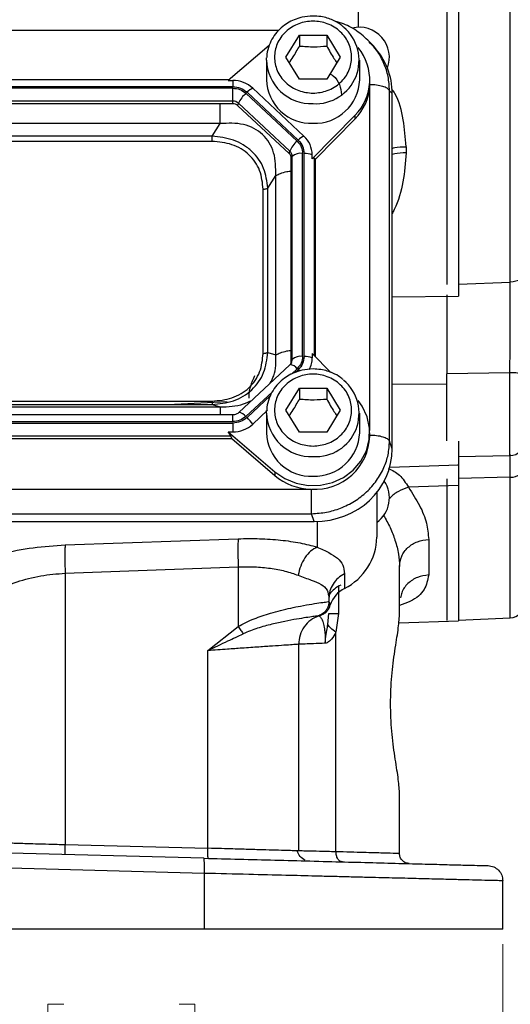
# Model space of a CAD drawing. Header units: inches. Extents: x 0.6 to 16.3, y 0.2 to 11.5.
# Tile 12 of 16: x 12.5 to 13.7, y 4.3 to 6.9. Entities that reach past the tile are written whole.
import ezdxf

# ---------------------------------------------------------------- set-up
doc = ezdxf.new("R2010")
doc.units = ezdxf.units.IN
doc.header["$MEASUREMENT"] = 0
doc.styles.add('SLDTEXTSTYLE0', font='TXT', dxfattribs={"width": 0.75})
doc.dimstyles.new('SLDDIMSTYLE1', dxfattribs={"dimtxt": 0.137795, "dimasz": 0.14, "dimexe": 0, "dimexo": 0.0625, "dimgap": 0.034449, "dimtad": 0, "dimdec": 1, "dimlfac": 1.5, "dimrnd": 1e-09, "dimzin": 12, "dimdsep": 46, "dimtxsty": 'SLDTEXTSTYLE0', "dimblk1": 'CLOSED', "dimblk2": 'CLOSED', "dimsah": 1, "dimcen": 0.09, "dimadec": 0, "dimazin": 3, "dimtfac": 1, "dimtdec": 1, "dimtofl": 0, "dimtmove": 0, "dimatfit": 3, "dimldrblk": 'CLOSED', "dimfxl": 0, "dimfrac": 2, "dimtolj": 1, "dimtzin": 12, "dimarcsym": 0})

# ---------------------------------------------------------------- blocks, each defined once
blk = doc.blocks.new('_Closed')
at = {"color": 0, "linetype": 'ByBlock', "lineweight": -2}
for p, q in [((-1, 0.166667), (0, 0)), ((-1, 0.166667), (-1, -0.166667)), ((0, 0), (-1, -0.166667)), ((0, 0), (-1, 0))]:
    blk.add_line(p, q, dxfattribs=at)
blk = doc.blocks.new('_D_11')
at = {"color": 7, "linetype": 'Continuous', "lineweight": 0}
for p, q in [((10.4761, 4.4237), (10.4761, 4.0273)), ((13.7294, 4.4237), (13.7294, 4.0273)), ((12.5675, 4.2652), (12.5255, 4.2652)), ((12.5255, 4.2652), (12.5255, 4.0464)), ((12.8729, 4.2652), (12.9149, 4.2652)), ((12.9149, 4.2652), (12.9149, 4.0464)), ((10.4761, 4.0667), (12.4046, 4.0667)), ((13.7294, 4.0667), (13.0358, 4.0667)), ((12.5255, 4.0464), (12.5675, 4.0464)), ((12.9149, 4.0464), (12.8729, 4.0464))]:
    blk.add_line(p, q, dxfattribs=at)
at = {"color": 7, "linetype": 'Continuous', "lineweight": 18, "xscale": 0.14, "yscale": 0.14, "rotation": 180.0000000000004}
blk.add_blockref('_Closed', (10.4761, 4.0667, -0.2952), dxfattribs=at)
at = {"color": 7, "linetype": 'Continuous', "lineweight": 18, "xscale": 0.14, "yscale": 0.14}
blk.add_blockref('_Closed', (13.7294, 4.0667, -0.2952), dxfattribs=at)
at = {"color": 7, "linetype": 'Continuous', "lineweight": 18, "char_height": 0.1378, "attachment_point": 1, "style": 'SLDTEXTSTYLE0'}
for s, insert in [('124', (12.5675, 4.2241)), ('4.9', (12.5929, 4.0179))]:
    blk.add_mtext(s, dxfattribs=dict(at, insert=insert))

msp = doc.modelspace()

# ---------------------------------------------------------------- linework, layer by layer
at = {"color": 7, "linetype": 'Continuous', "lineweight": 25}
for p, q in [((13.5809, 8.445), (13.5809, 6.1683)), ((13.7493, 6.1749), (13.7493, 8.4382)), ((13.1554, 6.7696), (13.1914, 6.8278)), ((13.1914, 6.8278), (13.2634, 6.8278)), ((13.1914, 6.8278), (13.1914, 6.7991)), ((13.2634, 6.8278), (13.2994, 6.7696)), ((13.2634, 6.8278), (13.2634, 6.7991)), ((13.111, 6.8002), (13.003, 6.7078)), ((13.3796, 6.8062), (13.3762, 6.81)), ((13.3879, 6.7985), (13.3803, 6.8069)), ((13.1041, 6.7619), (13.1043, 6.7683)), ((13.1041, 6.7619), (13.1041, 6.7099)), ((13.1914, 6.7114), (13.1554, 6.7696)), ((13.2994, 6.7696), (13.2634, 6.7114)), ((13.3507, 6.7099), (13.3507, 6.7619)), ((13.0048, 6.7094), (11.2, 6.7094)), ((13.003, 6.7078), (13.0149, 6.7078)), ((13.0149, 6.7078), (13.0149, 6.6914)), ((13.2634, 6.7114), (13.1914, 6.7114)), ((13.3774, 6.7003), (13.3774, 6.7099)), ((13.3774, 6.6968), (13.3774, 6.7003)), ((13.0149, 6.6914), (11.1899, 6.6914)), ((13.0149, 6.6876), (11.1899, 6.6876)), ((13.0149, 6.6535), (13.0149, 6.6876)), ((13.1853, 6.5476), (13.0497, 6.6741)), ((13.1881, 6.5503), (13.0526, 6.6768)), ((13.2033, 6.5608), (13.0678, 6.6874)), ((13.4298, 5.7544), (13.4298, 6.681)), ((13.4367, 6.6734), (13.4298, 6.681)), ((13.4367, 5.7339), (13.4367, 6.6734)), ((13.0149, 6.6535), (11.1899, 6.6535)), ((13.0149, 6.6465), (11.1899, 6.6465)), ((13.0149, 6.6465), (13.0149, 6.6535)), ((13.0285, 6.6412), (13.0302, 6.6476)), ((13.1641, 6.5147), (13.0285, 6.6412)), ((13.1658, 6.5211), (13.0302, 6.6476)), ((13.2252, 6.5004), (13.338, 6.6153)), ((13.338, 6.6153), (13.338, 6.6057)), ((12.9815, 6.5938), (11.2233, 6.5938)), ((12.9601, 6.5606), (12.9815, 6.5938)), ((13.2337, 6.4995), (13.338, 6.6057)), ((12.9601, 6.5606), (11.2447, 6.5606)), ((12.9601, 6.5468), (11.2447, 6.5468)), ((13.1641, 6.5147), (13.1658, 6.5211)), ((13.1997, 5.9783), (13.1997, 6.515)), ((13.2038, 5.9783), (13.2038, 6.515)), ((13.2252, 6.5004), (13.2252, 6.5115)), ((13.4733, 6.5329), (13.4733, 6.5165)), ((13.1697, 6.5019), (13.1721, 6.5067)), ((13.1697, 5.9651), (13.1697, 6.5019)), ((13.1721, 5.97), (13.1721, 6.5067)), ((13.2337, 6.4995), (13.2313, 6.5019)), ((13.2337, 5.9771), (13.2337, 6.4995)), ((13.1073, 6.4232), (13.1287, 6.4564)), ((13.1287, 5.982), (13.1287, 6.4564)), ((13.0952, 5.9862), (13.0952, 6.4206)), ((13.1073, 5.9887), (13.1073, 6.4232)), ((13.1073, 5.9887), (13.1287, 5.982)), ((13.1697, 5.9651), (13.1721, 5.97)), ((13.2252, 5.9858), (13.2252, 5.9747)), ((13.2741, 5.936), (13.2252, 5.9858)), ((13.1661, 5.9562), (13.0306, 5.8296)), ((13.1701, 5.9614), (13.1669, 5.9566)), ((13.17, 5.9612), (13.1697, 5.9607)), ((13.7482, 5.9344), (13.5809, 5.9321)), ((13.5809, 5.7549), (13.5809, 5.9321)), ((13.1554, 5.836), (13.1914, 5.8942)), ((13.1914, 5.8942), (13.2634, 5.8942)), ((13.1914, 5.8942), (13.1914, 5.8655)), ((13.2634, 5.8942), (13.2994, 5.836)), ((13.2634, 5.8942), (13.2634, 5.8655)), ((11.2447, 5.86), (12.9601, 5.86)), ((11.2233, 5.8445), (12.9815, 5.8445)), ((11.2447, 5.8512), (12.9601, 5.8512)), ((13.0004, 5.858), (12.8611, 5.8512)), ((12.9601, 5.8512), (12.9815, 5.8445)), ((13.0678, 5.7988), (13.1072, 5.8356)), ((13.1041, 5.8284), (13.1043, 5.8348)), ((13.1914, 5.7778), (13.1554, 5.836)), ((13.2994, 5.836), (13.2634, 5.7778)), ((13.0149, 5.8237), (11.1899, 5.8237)), ((13.0149, 5.8236), (13.0149, 5.8237)), ((13.1041, 5.8284), (13.1041, 5.7763)), ((13.3507, 5.7763), (13.3507, 5.8284)), ((11.1899, 5.8057), (13.0149, 5.8057)), ((11.1899, 5.8019), (13.0149, 5.8019)), ((13.0149, 5.8019), (13.0149, 5.7783)), ((11.1925, 5.7608), (13.0123, 5.7608)), ((11.1951, 5.7679), (13.0097, 5.7679)), ((13.003, 5.7783), (13.1261, 5.673)), ((13.003, 5.7783), (13.0149, 5.7783)), ((13.0123, 5.7608), (13.0097, 5.7679)), ((13.0123, 5.7608), (13.1261, 5.6635)), ((13.2634, 5.7778), (13.1914, 5.7778)), ((13.3774, 5.7667), (13.3774, 5.7763)), ((13.4367, 5.7339), (13.4298, 5.7544)), ((13.6124, 5.7135), (13.7482, 5.7158)), ((13.4302, 5.6853), (13.6125, 5.6917)), ((13.1261, 5.673), (13.1261, 5.6635)), ((13.5809, 5.6542), (13.5809, 5.2795)), ((10.9834, 5.6268), (13.2214, 5.6268)), ((13.6124, 5.6366), (13.4797, 5.6319)), ((13.3961, 5.6184), (13.3961, 5.5003)), ((10.9811, 5.562), (13.2236, 5.562)), ((13.2306, 5.5414), (13.2236, 5.562)), ((10.9742, 5.5414), (13.2306, 5.5414)), ((12.5715, 5.4794), (13.0293, 5.4959)), ((13.5333, 5.4941), (13.5333, 5.4001)), ((12.5715, 5.4048), (13.0293, 5.4213)), ((13.0293, 5.4213), (13.0293, 5.2636)), ((13.4561, 5.2949), (13.4561, 5.4229)), ((12.5715, 5.4048), (12.5715, 4.6871)), ((13.3105, 5.4035), (13.3105, 5.3644)), ((13.2694, 5.3299), (13.2693, 5.3298)), ((13.2694, 5.3383), (13.2694, 5.3299)), ((13.2694, 5.3299), (13.2728, 5.3207)), ((13.2427, 5.2921), (13.2427, 5.2921)), ((13.2448, 5.2928), (13.2467, 5.2934)), ((13.2475, 5.2937), (13.2494, 5.2943)), ((13.2494, 5.2947), (13.2548, 5.2989)), ((13.2504, 5.2949), (13.2514, 5.2951)), ((13.2666, 5.2689), (13.2694, 5.2978)), ((13.2951, 5.2978), (13.288, 5.2484)), ((13.6124, 5.2809), (13.7493, 5.2868)), ((12.9493, 5.2002), (13.0293, 5.2636)), ((13.454, 5.2733), (13.6125, 5.2789)), ((13.288, 4.6679), (13.288, 5.2484)), ((13.1894, 4.6703), (13.1894, 5.2167)), ((12.9493, 4.6772), (12.9493, 5.2002)), ((13.4561, 4.6633), (13.4561, 4.8246)), ((12.9386, 4.6509), (12.1027, 4.6728)), ((12.5715, 4.6871), (12.9493, 4.6772)), ((12.9397, 4.6109), (12.1027, 4.6328)), ((12.9397, 4.4631), (12.9397, 4.6109)), ((13.7294, 4.4631), (13.7294, 4.5912)), ((12.9397, 4.4631), (12.1027, 4.4631))]:
    msp.add_line(p, q, dxfattribs=at)
at = {"color": 8, "linetype": 'Continuous', "lineweight": 25}
for p, q in [((13.3466, 6.8883), (13.3466, 6.8488)), ((13.1361, 6.8402), (11.0678, 6.8402)), ((13.3773, 5.7818), (13.3773, 6.6947)), ((13.2313, 5.9795), (13.2313, 6.5019)), ((13.6124, 6.1695), (13.7493, 6.1749)), ((13.4367, 6.136), (13.6124, 6.1379)), ((13.1699, 5.9314), (13.1853, 5.9457)), ((13.1803, 5.9357), (13.1881, 5.943)), ((13.7482, 5.7158), (13.7482, 5.9344)), ((13.5809, 5.9044), (13.4367, 5.9043)), ((13.0497, 5.8192), (13.1198, 5.8846)), ((13.0526, 5.8165), (13.1147, 5.8745)), ((13.0149, 5.8057), (13.0149, 5.8236)), ((13.7493, 5.6584), (13.6124, 5.655)), ((13.7493, 5.2868), (13.7493, 5.6584)), ((13.2381, 5.5416), (13.2381, 5.4738)), ((13.2951, 5.3699), (13.2951, 5.2978))]:
    msp.add_line(p, q, dxfattribs=at)
at = {"color": 7, "linetype": 'Continuous', "lineweight": 25, "flags": 128}
for points in [[(13.7875, 6.197), (13.7868, 6.1928), (13.7847, 6.1888), (13.7812, 6.185), (13.7764, 6.1817), (13.7707, 6.179), (13.7641, 6.1768), (13.7568, 6.1755), (13.7493, 6.1749)], [(13.1669, 5.9566), (13.1666, 5.9565), (13.1661, 5.9562)], [(13.1261, 5.673), (13.1524, 5.655), (13.1823, 5.6427), (13.2143, 5.6368), (13.247, 5.6374), (13.2787, 5.6447), (13.308, 5.6582), (13.3335, 5.6773), (13.3539, 5.701), (13.3684, 5.7284), (13.3761, 5.758), (13.3768, 5.7885), (13.3705, 5.8184), (13.3573, 5.8463), (13.3466, 5.8613)], [(13.0306, 5.8296), (13.0311, 5.83), (13.0314, 5.8301)]]:
    msp.add_lwpolyline(points, dxfattribs=at)
at = {"color": 8, "linetype": 'Continuous', "lineweight": 25, "flags": 128}
msp.add_lwpolyline([(13.1881, 5.943), (13.1903, 5.941), (13.1914, 5.9398)], dxfattribs=at)
at = {"color": 7, "linetype": 'Continuous', "lineweight": 25}
for centre, radius, start, end in [((13.2346, 6.7611), 0.1145, 266.3771, 50.3045), ((13.3494, 6.7689), 0.08, 339.0902, 103.6883), ((13.2438, 6.7098), 0.1335, 314.9074, 39.5994), ((13.0153, 6.6303), 0.0776, 47.4101, 90.3067), ((13.2225, 6.7131), 0.1185, 181.5683, 272.3664), ((13.231, 6.7144), 0.1198, 268.2549, 357.8104), ((13.242, 6.7012), 0.1354, 315.13, 357.2496), ((13.0968, 6.619), 0.0724, 130.5237, 156.7761), ((13.0878, 6.6425), 0.0492, 114.0491, 135.7255), ((13.015, 6.631), 0.0225, 47.4101, 90.3067), ((13.015, 6.6264), 0.02, 47.4101, 90.3067), ((13.2323, 6.4925), 0.0724, 130.5237, 156.7761), ((13.2233, 6.5159), 0.0492, 114.0491, 135.7255), ((13.1576, 6.511), 0.0676, 0.3768, 47.4752), ((13.1523, 6.5018), 0.0175, 0.3768, 47.4752), ((13.1525, 6.5066), 0.0196, 0.3768, 47.4752), ((13.195, 6.4807), 0.0347, 82.2097, 131.263), ((13.2052, 6.4575), 0.0575, 69.6232, 91.4049), ((13.1527, 5.9651), 0.017, 338.3655, 359.9556), ((13.195, 5.9439), 0.0347, 82.2097, 131.263), ((13.2052, 5.9207), 0.0575, 69.6232, 91.4049), ((13.159, 5.9748), 0.0662, 331.5911, 359.8977), ((13.2346, 5.8275), 0.1145, 266.3771, 50.3045), ((13.7577, 5.8707), 0.0644, 62.345, 98.4187), ((12.9843, 5.7428), 0.1005, 33.8558, 47.191), ((13.0153, 5.8559), 0.0776, 269.6933, 312.5899), ((13.2225, 5.7795), 0.1185, 181.5683, 272.3664), ((13.232, 5.772), 0.1455, 266.7037, 357.9341), ((13.231, 5.7809), 0.1198, 268.2549, 357.8104), ((13.7475, 5.7558), 0.04, 271, 0), ((13.7513, 5.6948), 0.0365, 266.8775, 353.8409), ((13.2265, 5.7824), 0.1557, 229.8035, 268.1235), ((13.3494, 5.6039), 0.08, 305.6853, 33.9492), ((13.2417, 5.5026), 0.1543, 296.448, 359.1655), ((13.3448, 5.2967), 0.0759, 116.9064, 161.5208), ((13.7475, 5.3268), 0.04, 272.5, 0)]:
    msp.add_arc(centre, radius, start, end, dxfattribs=at)
at = {"color": 8, "linetype": 'Continuous', "lineweight": 25}
for centre, radius, start, end in [((13.2225, 6.7652), 0.1185, 181.5683, 272.3664), ((13.1529, 5.97), 0.0192, 332.7518, 359.904), ((13.1634, 5.9297), 0.0271, 36.1819, 82.5132), ((13.0249, 5.7982), 0.0326, 40.2307, 78.4378), ((13.2225, 5.8316), 0.1185, 181.5683, 272.3664)]:
    msp.add_arc(centre, radius, start, end, dxfattribs=at)
at = {"color": 7, "linetype": 'Continuous', "lineweight": 25}
for centre, major_axis, ratio, start_param, end_param in [((13.2242, 6.6674), (0.2087, 0.0437), 0.927683, 6.091166, 6.782759), ((13.2038, 6.4721), (0.0275, 0.0299), 0.170211, 6.275096, 6.798785), ((12.9796, 5.7919), (0.0301, -0.0274), 0.184584, 0.341071, 0.86476), ((13.2242, 5.7399), (0.2087, -0.0437), 0.927683, 4.934566, 6.475204)]:
    msp.add_ellipse(centre, major_axis=major_axis, ratio=ratio, start_param=start_param, end_param=end_param, dxfattribs=at)
for points in [[(13.6124, 8.4211), (13.6124, 8.3646), (13.6124, 8.2514), (13.6124, 8.0687), (13.6124, 7.8787), (13.6124, 7.6824), (13.6124, 7.482), (13.6124, 7.2795), (13.6124, 7.077), (13.6124, 6.8766), (13.6124, 6.6803), (13.6124, 6.4903), (13.6124, 6.3075), (13.6124, 6.1944), (13.6124, 6.1379)], [(13.4298, 6.681), (13.4281, 6.6832), (13.4247, 6.6875), (13.4122, 6.6926), (13.396, 6.6961), (13.3836, 6.6966), (13.3774, 6.6968)], [(13.0149, 6.6914), (13.0219, 6.6907), (13.0361, 6.6893), (13.0471, 6.681), (13.0526, 6.6768)], [(13.0149, 6.6876), (13.0214, 6.6869), (13.0345, 6.6857), (13.0446, 6.678), (13.0497, 6.6741)], [(12.9601, 6.5468), (12.9601, 6.548), (12.9601, 6.5503), (12.9601, 6.554), (12.9601, 6.5576), (12.9601, 6.5596), (12.9601, 6.5606)], [(13.1853, 6.5476), (13.1894, 6.5428), (13.1977, 6.5333), (13.199, 6.5211), (13.1997, 6.515)], [(13.1881, 6.5503), (13.1926, 6.5451), (13.2016, 6.5348), (13.203, 6.5216), (13.2038, 6.515)], [(13.0952, 6.4206), (13.0964, 6.4207), (13.0989, 6.4207), (13.1023, 6.4213), (13.1052, 6.4221), (13.1066, 6.4228), (13.1073, 6.4232)], [(13.0952, 5.9862), (13.0964, 5.9862), (13.0989, 5.9863), (13.1023, 5.9868), (13.1052, 5.9876), (13.1066, 5.9883), (13.1073, 5.9887)], [(13.1997, 5.9783), (13.199, 5.9722), (13.1977, 5.96), (13.1894, 5.9505), (13.1853, 5.9457)], [(13.2038, 5.9783), (13.203, 5.9717), (13.2016, 5.9585), (13.1926, 5.9482), (13.1881, 5.943)], [(12.9601, 5.86), (12.9601, 5.8589), (12.9601, 5.8567), (12.9601, 5.8541), (12.9601, 5.8521), (12.9601, 5.8515), (12.9601, 5.8512)], [(13.0497, 5.8192), (13.0446, 5.8153), (13.0345, 5.8076), (13.0214, 5.8064), (13.0149, 5.8057)], [(13.0526, 5.8165), (13.0471, 5.8123), (13.0361, 5.804), (13.0219, 5.8026), (13.0149, 5.8019)], [(13.3774, 5.7702), (13.3836, 5.77), (13.396, 5.7695), (13.4122, 5.766), (13.4247, 5.7609), (13.4281, 5.7566), (13.4298, 5.7544)], [(13.2236, 5.562), (13.2236, 5.5657), (13.2236, 5.5732), (13.2236, 5.59), (13.2236, 5.6087), (13.2236, 5.6207), (13.2236, 5.6267)], [(13.6124, 5.6366), (13.6124, 5.5997), (13.6124, 5.5259), (13.6124, 5.4377), (13.6124, 5.367), (13.6124, 5.3166), (13.6124, 5.2848), (13.6124, 5.2809), (13.6124, 5.2789)], [(13.0293, 5.4959), (13.0291, 5.4924), (13.0286, 5.4853), (13.0284, 5.4672), (13.0286, 5.4454), (13.0291, 5.4294), (13.0293, 5.4213)], [(12.5715, 5.4794), (12.5712, 5.4759), (12.5707, 5.4688), (12.5705, 5.4507), (12.5707, 5.4289), (12.5712, 5.4129), (12.5715, 5.4048)], [(13.4561, 5.4229), (13.4572, 5.432), (13.4595, 5.4503), (13.4772, 5.4735), (13.5027, 5.4901), (13.5231, 5.4928), (13.5333, 5.4941)], [(13.3105, 5.4035), (13.3045, 5.3999), (13.2927, 5.3925), (13.2797, 5.3765), (13.271, 5.3581), (13.2699, 5.3449), (13.2694, 5.3383)], [(13.3007, 5.3735), (13.295, 5.3702), (13.2834, 5.3634), (13.2745, 5.3537), (13.2701, 5.3488)], [(13.2694, 5.3299), (13.269, 5.3257), (13.2683, 5.3175), (13.2625, 5.3064), (13.254, 5.2973), (13.2465, 5.2939), (13.2427, 5.2921)], [(13.2427, 5.2921), (13.2352, 5.2887), (13.2202, 5.2818), (13.2032, 5.2635), (13.1916, 5.2413), (13.1901, 5.2249), (13.1894, 5.2167)], [(13.2694, 5.2978), (13.2697, 5.2978), (13.2704, 5.2978), (13.2757, 5.2978), (13.2837, 5.2978), (13.2913, 5.2978), (13.2951, 5.2978)], [(13.0293, 5.2636), (13.0317, 5.2602), (13.0366, 5.2533), (13.0405, 5.2475), (13.0425, 5.2445)], [(12.5721, 4.6605), (12.572, 4.6609), (12.5716, 4.6617), (12.5713, 4.6678), (12.5712, 4.6767), (12.5714, 4.6836), (12.5715, 4.6871)], [(12.95, 4.6506), (12.9498, 4.651), (12.9495, 4.6518), (12.9492, 4.6579), (12.9491, 4.6668), (12.9493, 4.6737), (12.9493, 4.6772)], [(13.482, 4.6366), (13.4786, 4.6371), (13.4718, 4.6381), (13.4632, 4.6443), (13.4572, 4.653), (13.4565, 4.6599), (13.4561, 4.6633)], [(12.9397, 4.6109), (12.9398, 4.6161), (12.94, 4.6266), (12.9399, 4.6398), (12.9394, 4.649), (12.9389, 4.6503), (12.9386, 4.6509)], [(13.6904, 4.6312), (13.6956, 4.6305), (13.7059, 4.629), (13.7187, 4.6197), (13.7277, 4.6067), (13.7288, 4.5963), (13.7294, 4.5912)], [(13.7294, 4.4631), (13.7281, 4.4631), (13.7255, 4.4631), (13.7049, 4.4631), (13.6722, 4.4631), (13.6269, 4.4631), (13.5699, 4.4631), (13.5022, 4.4631), (13.4247, 4.4631), (13.3388, 4.4631), (13.2459, 4.4631), (13.1473, 4.4631), (13.0448, 4.4631), (12.9747, 4.4631), (12.9397, 4.4631)]]:
    msp.add_open_spline(points, degree=3, dxfattribs=at)
for points, knots in [([(13.2274, 6.8785), (13.2176, 6.8779), (13.2038, 6.877), (13.1843, 6.8715), (13.1684, 6.8649), (13.1509, 6.8542), (13.1348, 6.8399), (13.1208, 6.8221), (13.1105, 6.8009), (13.1049, 6.7825), (13.1049, 6.7714), (13.1049, 6.7684)], [0, 0, 0, 0, 0.158525, 0.22198, 0.327428, 0.437392, 0.556025, 0.681098, 0.812217, 0.949548, 1, 1, 1, 1]), ([(13.3069, 6.8503), (13.3044, 6.8525), (13.2964, 6.8596), (13.2819, 6.8669), (13.2646, 6.8734), (13.247, 6.8776), (13.2343, 6.8782), (13.2274, 6.8785)], [0, 0, 0, 0, 0.116613, 0.377384, 0.560452, 0.760116, 1, 1, 1, 1]), ([(13.2274, 6.6744), (13.2146, 6.6756), (13.1948, 6.6776), (13.1711, 6.6895), (13.1548, 6.7018), (13.1415, 6.717), (13.1292, 6.7392), (13.1229, 6.7696), (13.1292, 6.8), (13.1415, 6.8222), (13.1548, 6.8374), (13.1711, 6.8498), (13.1948, 6.8613), (13.2274, 6.8671), (13.26, 6.8613), (13.2837, 6.8498), (13.3, 6.8374), (13.3133, 6.8222), (13.3256, 6.8), (13.3319, 6.7696), (13.3256, 6.7392), (13.3133, 6.717), (13.3, 6.7018), (13.2837, 6.6895), (13.26, 6.6776), (13.2402, 6.6756), (13.2274, 6.6744)], [0, 0, 0, 0, 0.0598642, 0.0920902, 0.125, 0.1579098, 0.1901358, 0.25, 0.3098642, 0.3420902, 0.375, 0.4079098, 0.4401358, 0.5, 0.5598642, 0.5920902, 0.625, 0.6579098, 0.6901358, 0.75, 0.8098642, 0.8420902, 0.875, 0.9079098, 0.9401358, 1, 1, 1, 1]), ([(13.3805, 6.8067), (13.3697, 6.817), (13.3483, 6.8374), (13.3149, 6.8565), (13.2927, 6.8625), (13.285, 6.8646)], [0, 0, 0, 0, 0.397152, 0.789986, 1, 1, 1, 1]), ([(13.1646, 6.7548), (13.1679, 6.7598), (13.1769, 6.773), (13.1858, 6.7891), (13.1914, 6.7991)], [0, 0, 0, 0, 0.376375, 1, 1, 1, 1]), ([(13.1914, 6.7991), (13.2043, 6.7981), (13.2283, 6.7961), (13.2523, 6.7982), (13.2634, 6.7991)], [0, 0, 0, 0, 0.534747, 1, 1, 1, 1]), ([(13.2634, 6.7991), (13.2698, 6.7876), (13.2788, 6.7714), (13.2877, 6.7584), (13.2902, 6.7547)], [0, 0, 0, 0, 0.718831, 1, 1, 1, 1]), ([(13.2733, 6.7248), (13.2758, 6.7233), (13.2867, 6.7171), (13.2991, 6.6977), (13.3015, 6.6795), (13.3027, 6.6704)], [0, 0, 0, 0, 0.1312917, 0.5656459, 1, 1, 1, 1]), ([(13.1287, 6.4564), (13.1287, 6.477), (13.1288, 6.5075), (13.1125, 6.5437), (13.0946, 6.5659), (13.0711, 6.5823), (13.0335, 6.5965), (13.0024, 6.5949), (12.9815, 6.5938)], [0, 0, 0, 0, 0.257397, 0.381602, 0.5, 0.618394, 0.742603, 1, 1, 1, 1]), ([(13.1073, 6.4232), (13.1053, 6.441), (13.1022, 6.468), (13.0841, 6.5001), (13.0659, 6.5212), (13.0432, 6.5383), (13.0086, 6.5553), (12.9794, 6.5585), (12.9601, 6.5606)], [0, 0, 0, 0, 0.248977, 0.376059, 0.5, 0.623945, 0.751023, 1, 1, 1, 1]), ([(13.0952, 6.4206), (13.0936, 6.4374), (13.0912, 6.4626), (13.0749, 6.4927), (13.0582, 6.5122), (13.0372, 6.5278), (13.0051, 6.543), (12.9781, 6.5453), (12.9601, 6.5468)], [0, 0, 0, 0, 0.250062, 0.376147, 0.5, 0.62379, 0.749938, 1, 1, 1, 1]), ([(13.7482, 5.9344), (13.7484, 5.9549), (13.7486, 5.9966), (13.7489, 6.0571), (13.7491, 6.1136), (13.7492, 6.1515), (13.7493, 6.1712), (13.7493, 6.1749)], [0, 0, 0, 0, 0.245355, 0.499632, 0.720048, 0.946872, 1, 1, 1, 1]), ([(13.5809, 6.1409), (13.5809, 6.1339), (13.5809, 6.1106), (13.5809, 6.0668), (13.5809, 6.0111), (13.5809, 5.9658), (13.5809, 5.9396), (13.5809, 5.9321)], [0, 0, 0, 0, 0.111576, 0.375501, 0.63198, 0.895885, 1, 1, 1, 1]), ([(12.9601, 5.8512), (12.9794, 5.853), (13.0086, 5.8556), (13.0432, 5.8723), (13.0659, 5.8892), (13.0841, 5.9105), (13.1022, 5.9429), (13.1053, 5.9705), (13.1073, 5.9887)], [0, 0, 0, 0, 0.248977, 0.376059, 0.5, 0.623945, 0.751023, 1, 1, 1, 1]), ([(12.9601, 5.86), (12.9781, 5.8615), (13.0051, 5.8638), (13.0372, 5.879), (13.0582, 5.8946), (13.0749, 5.9142), (13.0912, 5.9442), (13.0936, 5.9694), (13.0952, 5.9862)], [0, 0, 0, 0, 0.250062, 0.376147, 0.5, 0.62379, 0.749938, 1, 1, 1, 1]), ([(13.2274, 5.9449), (13.2176, 5.9443), (13.2038, 5.9435), (13.1843, 5.9379), (13.1684, 5.9313), (13.1509, 5.9206), (13.1348, 5.9063), (13.1208, 5.8885), (13.1105, 5.8673), (13.1049, 5.8489), (13.1049, 5.8378), (13.1049, 5.8348)], [0, 0, 0, 0, 0.158525, 0.22198, 0.327428, 0.437392, 0.556025, 0.681098, 0.812217, 0.949548, 1, 1, 1, 1]), ([(13.3069, 5.9167), (13.3044, 5.9189), (13.2964, 5.926), (13.2819, 5.9334), (13.2646, 5.9399), (13.247, 5.944), (13.2343, 5.9446), (13.2274, 5.9449)], [0, 0, 0, 0, 0.116613, 0.377384, 0.560452, 0.760116, 1, 1, 1, 1]), ([(13.0724, 5.9264), (13.0684, 5.9172), (13.0623, 5.9033), (13.0575, 5.8834), (13.0576, 5.873), (13.0577, 5.8679)], [0, 0, 0, 0, 0.498075, 0.751935, 1, 1, 1, 1]), ([(13.2274, 5.7408), (13.2146, 5.7421), (13.1948, 5.744), (13.1711, 5.7559), (13.1548, 5.7682), (13.1415, 5.7834), (13.1292, 5.8056), (13.1229, 5.836), (13.1292, 5.8664), (13.1415, 5.8886), (13.1548, 5.9038), (13.1711, 5.9162), (13.1948, 5.9277), (13.2274, 5.9335), (13.26, 5.9277), (13.2837, 5.9162), (13.3, 5.9038), (13.3133, 5.8886), (13.3256, 5.8664), (13.3319, 5.836), (13.3256, 5.8056), (13.3133, 5.7834), (13.3, 5.7682), (13.2837, 5.7559), (13.26, 5.744), (13.2402, 5.7421), (13.2274, 5.7408)], [0, 0, 0, 0, 0.059864, 0.09209, 0.125, 0.15791, 0.190136, 0.25, 0.309864, 0.34209, 0.375, 0.40791, 0.440136, 0.5, 0.559864, 0.59209, 0.625, 0.65791, 0.690136, 0.75, 0.809864, 0.84209, 0.875, 0.90791, 0.940136, 1, 1, 1, 1]), ([(13.1646, 5.8212), (13.1679, 5.8262), (13.1769, 5.8394), (13.1858, 5.8555), (13.1914, 5.8655)], [0, 0, 0, 0, 0.376375, 1, 1, 1, 1]), ([(13.1914, 5.8655), (13.2043, 5.8645), (13.2283, 5.8626), (13.2523, 5.8646), (13.2634, 5.8655)], [0, 0, 0, 0, 0.534747, 1, 1, 1, 1]), ([(13.2634, 5.8655), (13.2698, 5.854), (13.2788, 5.8379), (13.2877, 5.8248), (13.2902, 5.8211)], [0, 0, 0, 0, 0.718831, 1, 1, 1, 1]), ([(13.0314, 5.8301), (13.0303, 5.8291), (13.028, 5.8272), (13.024, 5.8252), (13.0195, 5.8239), (13.0164, 5.8237), (13.0149, 5.8236)], [0, 0, 0, 0, 0.2479488, 0.4972403, 0.7479116, 1, 1, 1, 1]), ([(13.2236, 5.562), (13.2369, 5.5629), (13.2629, 5.5648), (13.2947, 5.5743), (13.319, 5.5849), (13.3431, 5.5983), (13.3701, 5.619), (13.3967, 5.6493), (13.4155, 5.6828), (13.4274, 5.7184), (13.429, 5.7422), (13.4298, 5.7544)], [0, 0, 0, 0, 0.1230964, 0.2409199, 0.3064863, 0.3715493, 0.5000851, 0.6286241, 0.7590801, 0.8769054, 1, 1, 1, 1]), ([(13.6124, 5.7539), (13.6124, 5.7515), (13.6124, 5.7377), (13.6124, 5.7189), (13.6124, 5.7004), (13.6124, 5.6917), (13.6124, 5.6926), (13.6124, 5.6929)], [0, 0, 0, 0, 0.057531, 0.332337, 0.607144, 0.881951, 1, 1, 1, 1]), ([(13.6124, 5.6917), (13.6124, 5.6903), (13.6124, 5.6866), (13.6124, 5.6686), (13.6124, 5.6473), (13.6124, 5.6366)], [0, 0, 0, 0, 0.2178791, 0.6089387, 1, 1, 1, 1]), ([(13.4797, 5.6319), (13.4902, 5.6158), (13.5111, 5.5837), (13.5295, 5.5371), (13.532, 5.5084), (13.5333, 5.4941)], [0, 0, 0, 0, 0.334809, 0.668999, 1, 1, 1, 1]), ([(13.0293, 5.4959), (13.0484, 5.4962), (13.0868, 5.4969), (13.1422, 5.4929), (13.1941, 5.4855), (13.2235, 5.4777), (13.2381, 5.4738)], [0, 0, 0, 0, 0.246357, 0.496982, 0.74919, 1, 1, 1, 1]), ([(12.2763, 5.4058), (12.2936, 5.4154), (12.3285, 5.4347), (12.4019, 5.4575), (12.4847, 5.4738), (12.543, 5.4776), (12.5715, 5.4794)], [0, 0, 0, 0, 0.251919, 0.508037, 0.759698, 1, 1, 1, 1]), ([(13.2381, 5.4738), (13.2323, 5.4706), (13.2206, 5.4642), (13.2055, 5.4462), (13.1936, 5.424), (13.1899, 5.4075), (13.188, 5.3992)], [0, 0, 0, 0, 0.2500778, 0.5, 0.7499222, 1, 1, 1, 1]), ([(13.2381, 5.4738), (13.249, 5.4688), (13.2715, 5.4585), (13.2937, 5.4445), (13.308, 5.4272), (13.3097, 5.4115), (13.3105, 5.4035)], [0, 0, 0, 0, 0.231703, 0.477108, 0.735841, 1, 1, 1, 1]), ([(13.0293, 5.4213), (13.0439, 5.4217), (13.0731, 5.4223), (13.115, 5.4183), (13.1544, 5.4109), (13.1767, 5.4032), (13.188, 5.3992)], [0, 0, 0, 0, 0.246401, 0.494831, 0.742054, 1, 1, 1, 1]), ([(12.3471, 5.3313), (12.3602, 5.3408), (12.3866, 5.36), (12.4422, 5.3828), (12.5052, 5.3992), (12.5498, 5.403), (12.5715, 5.4048)], [0, 0, 0, 0, 0.25601, 0.513417, 0.763374, 1, 1, 1, 1]), ([(13.188, 5.3992), (13.2002, 5.3948), (13.2244, 5.386), (13.2502, 5.3757), (13.2666, 5.3614), (13.2685, 5.346), (13.2694, 5.3383)], [0, 0, 0, 0, 0.248047, 0.495522, 0.745376, 1, 1, 1, 1]), ([(13.0293, 5.2636), (13.0359, 5.2673), (13.0496, 5.275), (13.0711, 5.2842), (13.0932, 5.2924), (13.1168, 5.2998), (13.1424, 5.3067), (13.1692, 5.313), (13.1976, 5.3187), (13.2259, 5.3235), (13.2495, 5.3271), (13.2655, 5.3292), (13.2681, 5.3296), (13.2693, 5.3298)], [0, 0, 0, 0, 0.057943, 0.121676, 0.181869, 0.245539, 0.324126, 0.407799, 0.496719, 0.616055, 0.745644, 0.871475, 1, 1, 1, 1]), ([(13.2693, 5.3298), (13.269, 5.3257), (13.2682, 5.3175), (13.2625, 5.3064), (13.2539, 5.2973), (13.2464, 5.2939), (13.2427, 5.2921)], [0, 0, 0, 0, 0.250069, 0.5, 0.749931, 1, 1, 1, 1]), ([(13.2494, 5.2943), (13.2524, 5.2957), (13.2584, 5.2984), (13.2653, 5.3049), (13.2703, 5.3123), (13.272, 5.3179), (13.2728, 5.3207)], [0, 0, 0, 0, 0.247504, 0.496836, 0.74808, 1, 1, 1, 1]), ([(13.2427, 5.2921), (13.2418, 5.2919), (13.24, 5.2916), (13.228, 5.29), (13.2095, 5.2874), (13.1842, 5.2834), (13.1536, 5.2778), (13.1185, 5.27), (13.0808, 5.2601), (13.0551, 5.2497), (13.0425, 5.2446)], [0, 0, 0, 0, 0.1236377, 0.2492432, 0.375311, 0.50021, 0.6280674, 0.7524441, 0.8775669, 1, 1, 1, 1]), ([(13.2427, 5.2921), (13.2432, 5.2919), (13.244, 5.2915), (13.2488, 5.2867), (13.2532, 5.2775), (13.2564, 5.2659), (13.2583, 5.2526), (13.2592, 5.2418), (13.2598, 5.2307), (13.2598, 5.2231), (13.2598, 5.2194)], [0, 0, 0, 0, 0.268026, 0.489893, 0.630117, 0.776379, 0.840837, 0.898137, 0.950373, 1, 1, 1, 1]), ([(13.2467, 5.2934), (13.2468, 5.2935), (13.2471, 5.2936), (13.2474, 5.2936), (13.2475, 5.2937)], [0, 0, 0, 0, 0.500106, 1, 1, 1, 1]), ([(13.2483, 5.2945), (13.2481, 5.2945), (13.248, 5.2944), (13.2486, 5.2945), (13.2487, 5.2945)], [0, 0, 0, 0, 0.887362, 1, 1, 1, 1]), ([(13.4561, 4.8246), (13.4552, 4.837), (13.4534, 4.8616), (13.4435, 4.9189), (13.4349, 4.986), (13.4313, 5.0598), (13.4349, 5.1335), (13.4435, 5.2006), (13.4534, 5.2579), (13.4552, 5.2825), (13.4561, 5.2949)], [0, 0, 0, 0, 0.126041, 0.251244, 0.375836, 0.5, 0.624164, 0.748756, 0.873959, 1, 1, 1, 1]), ([(13.2598, 5.2194), (13.2598, 5.2206), (13.2598, 5.2222), (13.2599, 5.2262), (13.2607, 5.2365), (13.2635, 5.2516), (13.2657, 5.2637), (13.2666, 5.2689)], [0, 0, 0, 0, 0.068021, 0.094034, 0.236025, 0.674533, 1, 1, 1, 1]), ([(13.288, 5.2484), (13.2828, 5.2521), (13.2725, 5.2594), (13.2686, 5.2657), (13.2666, 5.2689)], [0, 0, 0, 0, 0.500003, 1, 1, 1, 1]), ([(12.9493, 5.2002), (12.9669, 5.2087), (12.998, 5.2238), (13.029, 5.2383), (13.0425, 5.2445)], [0, 0, 0, 0, 0.564468, 1, 1, 1, 1]), ([(13.288, 5.2484), (13.2843, 5.2421), (13.2786, 5.2323), (13.2699, 5.2244), (13.2644, 5.2206), (13.2613, 5.2198), (13.2598, 5.2194)], [0, 0, 0, 0, 0.471039, 0.725945, 0.860302, 1, 1, 1, 1]), ([(13.1894, 5.2167), (13.1886, 5.2167), (13.1869, 5.2165), (13.1734, 5.2156), (13.1516, 5.2141), (13.1265, 5.2124), (13.1031, 5.2108), (13.084, 5.2094), (13.0625, 5.208), (13.035, 5.2061), (12.9974, 5.2035), (12.9666, 5.2014), (12.9493, 5.2002)], [0, 0, 0, 0, 0.120065, 0.243321, 0.369788, 0.49948, 0.559839, 0.623234, 0.689668, 0.759139, 0.864253, 1, 1, 1, 1]), ([(13.2598, 5.2194), (13.2489, 5.219), (13.2273, 5.2182), (13.2057, 5.2173), (13.1919, 5.2168), (13.1902, 5.2167), (13.1894, 5.2167)], [0, 0, 0, 0, 0.258245, 0.510988, 0.758237, 1, 1, 1, 1]), ([(12.3471, 4.6936), (12.3598, 4.6932), (12.3759, 4.6928), (12.4004, 4.6921), (12.414, 4.6917), (12.4287, 4.6913), (12.4456, 4.6908), (12.4669, 4.6901), (12.4949, 4.6893), (12.5306, 4.6883), (12.5571, 4.6875), (12.5715, 4.6871)], [0, 0, 0, 0, 0.237381, 0.300697, 0.365545, 0.431925, 0.499837, 0.586131, 0.698271, 0.836235, 1, 1, 1, 1]), ([(13.2062, 4.6455), (13.2014, 4.6483), (13.1918, 4.6538), (13.1872, 4.6649), (13.185, 4.6704)], [0, 0, 0, 0, 0.505919, 1, 1, 1, 1]), ([(13.1894, 4.6703), (13.1894, 4.6703), (13.1894, 4.6703), (13.1851, 4.6704), (13.1851, 4.6704)], [0, 0, 0, 0, 0.993386, 1, 1, 1, 1]), ([(13.288, 4.6679), (13.2727, 4.6683), (13.2426, 4.669), (13.2121, 4.6697), (13.1929, 4.6702), (13.1905, 4.6702), (13.1894, 4.6703)], [0, 0, 0, 0, 0.261981, 0.515974, 0.761979, 1, 1, 1, 1]), ([(13.305, 4.6413), (13.3027, 4.6417), (13.2982, 4.6427), (13.2925, 4.6488), (13.2887, 4.6576), (13.2882, 4.6645), (13.288, 4.6679)], [0, 0, 0, 0, 0.250167, 0.499997, 0.749829, 1, 1, 1, 1]), ([(13.4561, 4.6633), (13.454, 4.6634), (13.4497, 4.6635), (13.4155, 4.6644), (13.3633, 4.6659), (13.3135, 4.6672), (13.288, 4.6679)], [0, 0, 0, 0, 0.248098, 0.499972, 0.743516, 1, 1, 1, 1]), ([(12.9386, 4.6509), (12.9699, 4.65), (13.0332, 4.6484), (13.1274, 4.6459), (13.221, 4.6435), (13.3117, 4.6411), (13.3971, 4.6389), (13.4743, 4.6368), (13.5414, 4.6351), (13.5969, 4.6336), (13.6396, 4.6325), (13.6693, 4.6317), (13.6872, 4.6313), (13.6894, 4.6312), (13.6904, 4.6312)], [0, 0, 0, 0, 0.078035, 0.158314, 0.24071, 0.326281, 0.412792, 0.500054, 0.587301, 0.6738, 0.759364, 0.841727, 0.921987, 1, 1, 1, 1]), ([(13.7294, 4.5912), (13.7282, 4.5912), (13.7258, 4.5913), (13.7064, 4.5918), (13.6776, 4.5925), (13.6417, 4.5934), (13.6021, 4.5944), (13.5552, 4.5955), (13.5101, 4.5967), (13.47, 4.5977), (13.437, 4.5985), (13.4015, 4.5994), (13.3634, 4.6003), (13.3228, 4.6013), (13.2797, 4.6024), (13.2243, 4.6038), (13.1506, 4.6056), (13.0523, 4.6081), (12.9791, 4.6099), (12.9397, 4.6109)], [0, 0, 0, 0, 0.079768, 0.160951, 0.243549, 0.306446, 0.370139, 0.43463, 0.49992, 0.534019, 0.569107, 0.605181, 0.642244, 0.680293, 0.719331, 0.759355, 0.825954, 0.906172, 1, 1, 1, 1])]:
    msp.add_open_spline(points, degree=3, knots=knots, dxfattribs=at)
at = {"color": 8, "linetype": 'Continuous', "lineweight": 25}
for points, knots in [([(13.4298, 6.681), (13.429, 6.6936), (13.4274, 6.7182), (13.4176, 6.7482), (13.4064, 6.7711), (13.3953, 6.7895), (13.3851, 6.8003), (13.3796, 6.8062)], [0, 0, 0, 0, 0.2740572, 0.536375, 0.6823497, 0.8272035, 1, 1, 1, 1]), ([(13.4733, 6.5329), (13.4716, 6.5566), (13.4684, 6.6042), (13.4546, 6.6569), (13.4386, 6.6816), (13.4361, 6.6854)], [0, 0, 0, 0, 0.457052, 0.915372, 1, 1, 1, 1]), ([(12.9815, 6.5938), (12.9815, 6.5996), (12.9815, 6.6111), (12.9815, 6.6296), (12.9815, 6.6415), (12.9815, 6.6465)], [0, 0, 0, 0, 0.368964, 0.737928, 1, 1, 1, 1]), ([(13.4367, 6.5285), (13.4389, 6.5292), (13.4493, 6.5321), (13.4627, 6.5325), (13.4733, 6.5329)], [0, 0, 0, 0, 0.213793, 1, 1, 1, 1]), ([(13.4733, 6.5165), (13.4716, 6.4908), (13.4682, 6.4393), (13.4521, 6.386), (13.4385, 6.3597), (13.4367, 6.3563)], [0, 0, 0, 0, 0.463692, 0.928871, 1, 1, 1, 1]), ([(13.4733, 6.5165), (13.4627, 6.5162), (13.4493, 6.5158), (13.4389, 6.5128), (13.4367, 6.5121)], [0, 0, 0, 0, 0.786207, 1, 1, 1, 1]), ([(13.1287, 6.4564), (13.1326, 6.4584), (13.1406, 6.4625), (13.1552, 6.4667), (13.1657, 6.4681), (13.1697, 6.4686)], [0, 0, 0, 0, 0.383142, 0.766285, 1, 1, 1, 1]), ([(13.1287, 5.982), (13.1326, 5.9841), (13.1406, 5.9882), (13.1552, 5.9923), (13.1657, 5.9937), (13.1697, 5.9942)], [0, 0, 0, 0, 0.383142, 0.766285, 1, 1, 1, 1]), ([(13.1137, 5.9072), (13.1172, 5.9138), (13.1298, 5.9375), (13.1291, 5.9633), (13.1287, 5.982)], [0, 0, 0, 0, 0.276861, 1, 1, 1, 1]), ([(12.9815, 5.8445), (13.0026, 5.8452), (13.0319, 5.846), (13.058, 5.8585), (13.0652, 5.8619)], [0, 0, 0, 0, 0.723141, 1, 1, 1, 1]), ([(12.9815, 5.8445), (12.9815, 5.8429), (12.9815, 5.8395), (12.9815, 5.8316), (12.9815, 5.8251), (12.9815, 5.8237)], [0, 0, 0, 0, 0.441544, 0.883087, 1, 1, 1, 1]), ([(13.7493, 5.6584), (13.7492, 5.6694), (13.7491, 5.6919), (13.7489, 5.7122), (13.7487, 5.7172), (13.7486, 5.7196)], [0, 0, 0, 0, 0.340938, 0.694345, 1, 1, 1, 1]), ([(13.4265, 5.682), (13.4369, 5.677), (13.4579, 5.667), (13.4724, 5.6437), (13.4797, 5.6319)], [0, 0, 0, 0, 0.493481, 1, 1, 1, 1]), ([(13.4797, 5.6319), (13.4708, 5.6287), (13.4531, 5.6224), (13.4362, 5.6104), (13.4306, 5.6027), (13.4305, 5.6026)], [0, 0, 0, 0, 0.494753, 0.988976, 1, 1, 1, 1]), ([(13.4141, 5.5582), (13.4201, 5.5472), (13.4324, 5.5249), (13.4453, 5.4904), (13.4544, 5.4559), (13.4555, 5.4336), (13.4561, 5.4229)], [0, 0, 0, 0, 0.232053, 0.473123, 0.746543, 1, 1, 1, 1]), ([(13.5333, 5.4001), (13.5307, 5.3867), (13.5255, 5.36), (13.4968, 5.3335), (13.4657, 5.3225), (13.4561, 5.319)], [0, 0, 0, 0, 0.40818, 0.817221, 1, 1, 1, 1]), ([(13.5333, 5.4001), (13.523, 5.3987), (13.5026, 5.3959), (13.4775, 5.3783), (13.4619, 5.3585), (13.4598, 5.3445), (13.4591, 5.34)], [0, 0, 0, 0, 0.288018, 0.576036, 0.864054, 1, 1, 1, 1]), ([(13.1851, 4.6704), (13.1814, 4.6705), (13.1739, 4.6707), (13.1514, 4.6714), (13.1215, 4.6722), (13.0838, 4.6733), (13.0473, 4.6744), (13.0135, 4.6754), (12.9836, 4.6762), (12.9613, 4.6769), (12.9493, 4.6772)], [0, 0, 0, 0, 0.139441, 0.2834116, 0.4310038, 0.5716339, 0.7259759, 0.8018135, 0.8931581, 1, 1, 1, 1])]:
    msp.add_open_spline(points, degree=3, knots=knots, dxfattribs=at)

# ---------------------------------------------------------------- dimensions: what is measured, and where the dimension line sits
at = {"color": 7, "linetype": 'Continuous', "lineweight": 18}
dim = msp.add_linear_dim(base=(13.7294, 4.0667), p1=(10.4761, 4.4631), p2=(13.7294, 4.4631), dimstyle='SLDDIMSTYLE1', dxfattribs=at)
dim.commit()
dim.dimension.update_dxf_attribs({"geometry": '_D_11', "text_midpoint": (12.7202, 4.0667), "dimtype": 160})

doc.saveas('drawing.dxf')
